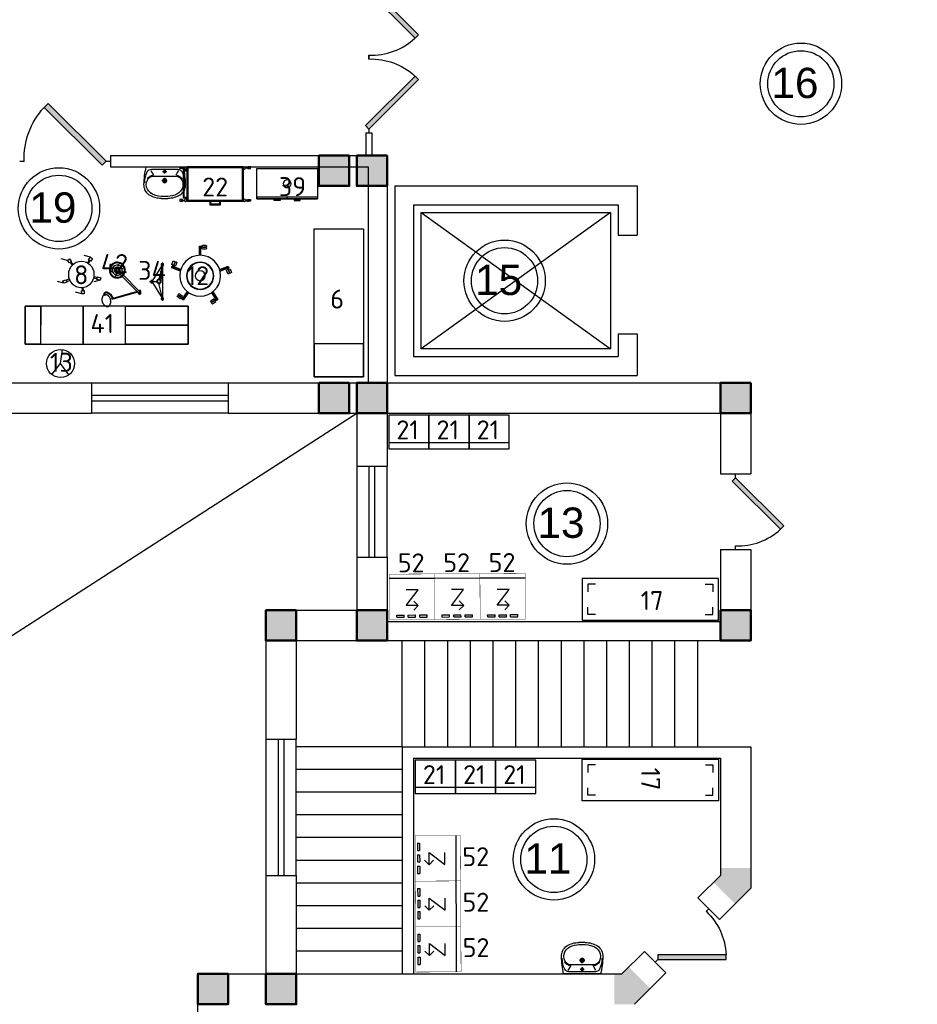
# Model space of a CAD drawing. Header units: millimetres. Extents: x 151654 to 877351, y 70322 to 154322.
# Tile 129 of 173: x 366802 to 378650, y 120854 to 133848. Entities that reach past the tile are written whole.
import ezdxf

# ---------------------------------------------------------------- set-up
doc = ezdxf.new("R2010")
doc.units = ezdxf.units.MM
doc.layers.add('kolonn', color=7, linetype='Continuous')
doc.layers.add('su', color=7, linetype='Continuous')
doc.layers.add('Стены', color=5, linetype='Continuous', lineweight=30)
doc.layers.add('технологич.о', color=152, linetype='Continuous', lineweight=30)
doc.styles.add('GOST', font='isocpeur.ttf')
doc.styles.get("Standard").update_dxf_attribs({"font": 'arial.ttf'})

# ---------------------------------------------------------------- blocks, each defined once
blk = doc.blocks.new('ghsdd')
at = {"ltscale": 50, "true_color": 0x757575}
h = blk.add_hatch(color=8, dxfattribs=at)
h.paths.add_polyline_path([(0, 200), (-200, 200), (-200, 0), (0, 0)])
h.paths.add_polyline_path([(200, 0), (200, 200), (0, 200), (0, 0)])
h.paths.add_polyline_path([(0, 0), (-200, 0), (-200, -200), (0, -200)])
h.paths.add_polyline_path([(0, 0), (0, -200), (200, -200), (200, 0)])
at = {"lineweight": 50, "ltscale": 50}
blk.add_lwpolyline([(200, 200), (200, -200), (-200, -200), (-200, 200), (200, 200)], dxfattribs=at)
blk = doc.blocks.new('UM_8')
for p, q in [((244, 0), (-244, 0)), ((-182, -45), (-146, -110)), ((175, -30), (-175, -30)), ((142, -120), (-132, -120)), ((27, -61), (-27, -61)), ((0, -88), (0, -34)), ((182, -45), (146, -110)), ((35, -180), (-35, -180)), ((0, -145), (0, -215))]:
    blk.add_line(p, q)
for centre, radius in [((0, -61), 17), ((0, -180), 27), ((0, -180), 17)]:
    blk.add_circle(centre, radius)
for centre, radius, start, end in [((-244, 0), 0.5, 90, 167.3206), ((244, 0), 0.5, 12.6794, 90), ((894, -257), 1167, 167.3206, 178.6525), ((68, -206), 330, 154.5977, 180.3349), ((-175, -90), 60, 90, 154.5977), ((-139, -232), 123, 98.7111, 129.9424), ((-139, -232), 113, 86.1548, 129.9424), ((139, -232), 113, 50.0576, 93.8452), ((139, -232), 123, 50.0576, 81.2889), ((175, -90), 60, 25.4023, 90), ((-68, -206), 330, 359.6651, 25.4023), ((-894, -257), 1167, 1.3475, 12.6794), ((-104, -234), 169, 178.312, 234.1043), ((-273, -229), 0.5, 358.312, 358.6525), ((-104, -233), 138, 141.0504, 245.2718), ((-104, -233), 148, 141.0504, 147.7493), ((104, -233), 138, 294.7282, 38.9496), ((104, -234), 169, 305.8957, 1.688), ((104, -233), 148, 32.2507, 38.9496), ((273, -229), 0.5, 181.3475, 181.688), ((-27, -71), 347, 239.6448, 267.5368), ((-27, -71), 317, 244.8898, 267.5368), ((0, 80), 470, 265.1692, 274.8308), ((27, -71), 317, 272.4632, 300.3552), ((27, -71), 347, 272.4632, 300.3552), ((0, 80), 500, 265.1692, 274.8308)]:
    blk.add_arc(centre, radius, start, end)
blk = doc.blocks.new('jfgjhsdf')
blk.add_hatch(color=1).paths.add_polyline_path([(-593, 731), (-637, 687), (0, 50), (44, 94)])
at = {"color": 1}
for p, q in [((0, 1000), (0, 950)), ((0, 50), (0, 0))]:
    blk.add_line(p, q, dxfattribs=at)
blk.add_lwpolyline([(0, 50), (-637, 687), (-593, 731), (44, 94), (0, 50)], dxfattribs=at)
blk.add_arc((-33, 130), 821, 87.662, 132.9147, dxfattribs=at)
blk = doc.blocks.new('М10')
at = {"layer": 'технологич.о', "ltscale": 2}
for p, q in [((7894613, 101580), (7894544, 101679)), ((7894622, 101586), (7894552, 101685)), ((7894630, 101591), (7894560, 101691)), ((7894937, 101595), (7895001, 101698)), ((7894945, 101589), (7895009, 101692)), ((7894954, 101584), (7895017, 101686)), ((7894522, 101308), (7894410, 101265)), ((7894526, 101298), (7894413, 101255)), ((7894529, 101289), (7894416, 101246)), ((7895042, 101289), (7895156, 101246)), ((7895046, 101298), (7895159, 101255)), ((7895049, 101308), (7895162, 101265)), ((7894776, 101101), (7894776, 100981)), ((7894786, 101101), (7894786, 100981)), ((7894796, 101101), (7894796, 100981))]:
    blk.add_line(p, q, dxfattribs=at)
for points in [[(7894935, 101725), (7894977, 101698, 0.215798), (7894990, 101719), (7894948, 101746, 0.311378)], [(7894495, 101626), (7894536, 101655, 0.215798), (7894521, 101675), (7894480, 101646, 0.311378)], [(7894510, 101606), (7894550, 101635, 0.215798), (7894536, 101655), (7894495, 101626, 0.311378)], [(7894921, 101704), (7894963, 101677, 0.215798), (7894977, 101698), (7894935, 101725, 0.311378)], [(7894454, 101185), (7894436, 101231, 0.215798), (7894412, 101222), (7894431, 101175, 0.311378)], [(7894477, 101194), (7894459, 101240, 0.215798), (7894436, 101231), (7894454, 101185, 0.311378)], [(7895151, 101344), (7895134, 101297, 0.215798), (7895158, 101289), (7895175, 101336, 0.311378)], [(7895175, 101336), (7895158, 101289, 0.215798), (7895182, 101280), (7895198, 101327, 0.311378)], [(7894867, 101019), (7894817, 101019, 0.215798), (7894817, 100994), (7894867, 100994, 0.311378)], [(7894867, 100994), (7894817, 100994, 0.215798), (7894817, 100969), (7894867, 100969, 0.311378)]]:
    blk.add_lwpolyline(points, format="xyb", close=True, dxfattribs=at)
for points in [[(7894532, 101664), (7894547, 101675), (7894558, 101659), (7894543, 101649), (7894536, 101655)], [(7894984, 101704), (7894999, 101694), (7894989, 101679), (7894974, 101689), (7894977, 101698)], [(7894427, 101230), (7894420, 101247), (7894437, 101254), (7894444, 101237), (7894436, 101231)], [(7895165, 101283), (7895159, 101266), (7895141, 101273), (7895148, 101289), (7895158, 101289)], [(7894814, 100985), (7894796, 100985), (7894796, 101004), (7894814, 101003), (7894817, 100994)]]:
    blk.add_lwpolyline(points, close=True, dxfattribs=at)
for radius in [270, 180, 175, 65.2]:
    blk.add_circle((7894786, 101371), radius, dxfattribs=at)
for start, end in [(125.2317, 128.1655), (53.6836, 56.6199), (195.7952, 198.7333), (341.2667, 344.2048), (268.5338, 271.4662)]:
    blk.add_arc((7894786, 101371), 391, start, end, dxfattribs=at)
blk = doc.blocks.new('М15')
at = {"layer": 'технологич.о', "ltscale": 2}
for points in [[(7895329, 109571), (7895329, 109568), (7895291, 109568), (7895291, 109590), (7895329, 109590), (7895329, 109588)], [(7895331, 109575), (7895355, 109575), (7895355, 109584), (7895332, 109584)], [(7896186, 109575), (7896162, 109575), (7896162, 109584), (7896186, 109584)], [(7896189, 109571), (7896189, 109568), (7896226, 109568), (7896226, 109590), (7896189, 109590), (7896189, 109588)], [(7895329, 109157), (7895329, 109160), (7895291, 109160), (7895291, 109138), (7895329, 109138), (7895329, 109140)], [(7895331, 109153), (7895355, 109153), (7895355, 109144), (7895332, 109144)], [(7896186, 109153), (7896162, 109153), (7896162, 109144), (7896186, 109144)], [(7896189, 109157), (7896189, 109160), (7896226, 109160), (7896226, 109138), (7896189, 109138), (7896189, 109140)]]:
    blk.add_lwpolyline(points, dxfattribs=at)
for points in [[(7895332, 109588), (7895319, 109588), (7895319, 109571), (7895332, 109571)], [(7895389, 109135), (7896129, 109135), (7896129, 109595), (7895389, 109595)], [(7895403, 109149), (7896115, 109149), (7896115, 109581), (7895403, 109581)], [(7896129, 109546), (7896181, 109546), (7896181, 109183), (7896129, 109183)], [(7896186, 109588), (7896199, 109588), (7896199, 109571), (7896186, 109571)], [(7896129, 109536), (7896171, 109536), (7896171, 109193), (7896129, 109193)], [(7895332, 109140), (7895319, 109140), (7895319, 109157), (7895332, 109157)], [(7896186, 109140), (7896199, 109140), (7896199, 109157), (7896186, 109157)], [(7895687, 109135), (7895831, 109135), (7895831, 109092), (7895687, 109092)], [(7895698, 109135), (7895820, 109135), (7895820, 109103), (7895698, 109103)]]:
    blk.add_lwpolyline(points, close=True, dxfattribs=at)
for centre in [(7895372, 109578), (7896146, 109578), (7895372, 109151), (7896146, 109151)]:
    blk.add_circle(centre, 15.1, dxfattribs=at)
blk = doc.blocks.new('л267')
at = {"layer": 'технологич.о', "ltscale": 2}
for points in [[(50730, 252616), (50730, 253416), (50330, 253416), (50330, 252616)], [(50730, 253416), (50730, 253016), (50705, 253016), (50705, 253416)], [(50730, 253189), (50730, 253110), (50752, 253110), (50752, 253189)], [(50730, 253184), (50730, 253115), (50747, 253115), (50747, 253184)], [(50730, 253016), (50730, 252616), (50705, 252616), (50705, 253016)], [(50730, 252844), (50730, 252923), (50752, 252923), (50752, 252844)], [(50730, 252849), (50730, 252918), (50747, 252918), (50747, 252849)]]:
    blk.add_lwpolyline(points, close=True, dxfattribs=at)
blk.add_circle((50530, 253016), 51.8, dxfattribs=at)
blk = doc.blocks.new('Штатив для длительных вливаний.')
at = {"layer": 'технологич.о', "lineweight": 30}
for p, q in [((-605451, 520636), (-605506, 520636)), ((-605487, 520620), (-605487, 520652)), ((-605487, 520652), (-605468, 520652)), ((-605468, 520620), (-605487, 520620)), ((-605036, 520636), (-605469, 520636)), ((-605469, 520636), (-605251, 520503)), ((-605469, 520636), (-605277, 520590)), ((-605468, 520652), (-605468, 520620)), ((-605251, 520503), (-605035, 520636)), ((-605251, 520504), (-605248, 520562)), ((-605036, 520636), (-605218, 520590)), ((-605000, 520636), (-605055, 520636)), ((-605036, 520620), (-605036, 520651)), ((-605036, 520651), (-605017, 520651)), ((-605017, 520620), (-605036, 520620)), ((-605017, 520651), (-605017, 520620)), ((-605267, 520484), (-605267, 520503)), ((-605267, 520503), (-605235, 520503)), ((-605235, 520484), (-605267, 520484)), ((-605251, 520464), (-605251, 520518)), ((-605235, 520503), (-605235, 520484))]:
    blk.add_line(p, q, dxfattribs=at)
for centre, radius in [((-605248, 520591), 28.9), ((-605248, 520590), 22.1)]:
    blk.add_circle(centre, radius, dxfattribs=at)
blk = doc.blocks.new('Светильник   диагностический  мобильный')
at = {"layer": 'технологич.о', "ltscale": 2}
for p, q in [((1112677, 706493), (1112664, 706503)), ((1112667, 706501), (1112666, 706496)), ((1112666, 706492), (1112671, 706498)), ((1112670, 706492), (1112666, 706496)), ((1112667, 706501), (1112672, 706503)), ((1112675, 706495), (1112670, 706492)), ((1112671, 706498), (1112676, 706504)), ((1112676, 706500), (1112672, 706503)), ((1112675, 706495), (1112676, 706500)), ((1112726, 706523), (1112734, 706522)), ((1112728, 706520), (1112729, 706525)), ((1112733, 706517), (1112728, 706520)), ((1112735, 706527), (1112729, 706525)), ((1112733, 706514), (1112735, 706530)), ((1112733, 706517), (1112738, 706519)), ((1112735, 706527), (1112739, 706524)), ((1112738, 706519), (1112739, 706524)), ((1112779, 706477), (1112794, 706482)), ((1112781, 706477), (1112782, 706483)), ((1112782, 706483), (1112787, 706485)), ((1112783, 706487), (1112786, 706479)), ((1112791, 706481), (1112787, 706485)), ((1112791, 706481), (1112790, 706476)), ((1112649, 706438), (1112337, 706312)), ((1112658, 706417), (1112345, 706291)), ((1112649, 706438), (1112708, 706461)), ((1112653, 706428), (1112668, 706434)), ((1112655, 706429), (1112656, 706435)), ((1112655, 706429), (1112659, 706426)), ((1112656, 706435), (1112661, 706437)), ((1112657, 706439), (1112660, 706431)), ((1112658, 706417), (1112716, 706440)), ((1112659, 706426), (1112664, 706427)), ((1112665, 706433), (1112661, 706437)), ((1112665, 706433), (1112664, 706427)), ((1112705, 706390), (1112712, 706389)), ((1112707, 706387), (1112708, 706392)), ((1112712, 706383), (1112707, 706387)), ((1112713, 706394), (1112708, 706392)), ((1112711, 706381), (1112714, 706397)), ((1112712, 706383), (1112717, 706385)), ((1112713, 706394), (1112718, 706390)), ((1112717, 706385), (1112718, 706390)), ((1112782, 706408), (1112769, 706418)), ((1112771, 706416), (1112770, 706411)), ((1112770, 706407), (1112776, 706413)), ((1112774, 706407), (1112770, 706411)), ((1112771, 706416), (1112777, 706418)), ((1112780, 706409), (1112774, 706407)), ((1112776, 706413), (1112781, 706419)), ((1112781, 706415), (1112777, 706418)), ((1112780, 706409), (1112781, 706415)), ((1112781, 706477), (1112786, 706474)), ((1112786, 706474), (1112790, 706476)), ((1112320, 706309), (1112325, 706316)), ((1112325, 706316), (1112339, 706332)), ((1112325, 706316), (1112329, 706313)), ((1112328, 706313), (1112325, 706316)), ((1112326, 706316), (1112326, 706315)), ((1112332, 706281), (1112336, 706278)), ((1112336, 706278), (1112341, 706285)), ((1112339, 706332), (1112352, 706320)), ((1112345, 706289), (1112346, 706291)), ((1112359, 706297), (1112611, 706091)), ((1112370, 706301), (1112617, 706099)), ((1112609, 706089), (1112619, 706101)), ((1112619, 706101), (1112638, 706085)), ((1112631, 706095), (1112629, 706093)), ((1112677, 706089), (1112678, 706090)), ((1112678, 706090), (1112680, 706091)), ((1112680, 706091), (1112681, 706091)), ((1112681, 706091), (1112683, 706092)), ((1112683, 706092), (1112684, 706093)), ((1112684, 706093), (1112687, 706094)), ((1112687, 706094), (1112690, 706095)), ((1112690, 706095), (1112693, 706096)), ((1112693, 706096), (1112696, 706097)), ((1112696, 706097), (1112699, 706098)), ((1112699, 706098), (1112701, 706099)), ((1112701, 706099), (1112704, 706099)), ((1112704, 706099), (1112707, 706100)), ((1112707, 706100), (1112710, 706100)), ((1112710, 706100), (1112713, 706100)), ((1112713, 706100), (1112716, 706101)), ((1112716, 706101), (1112719, 706101)), ((1112719, 706101), (1112722, 706101)), ((1112722, 706101), (1112725, 706100)), ((1112725, 706100), (1112728, 706100)), ((1112729, 706100), (1112731, 706100)), ((1112731, 706100), (1112733, 706099)), ((1112733, 706099), (1112735, 706099)), ((1112735, 706099), (1112736, 706098)), ((1112736, 706098), (1112738, 706098)), ((1112738, 706098), (1112740, 706097)), ((1112740, 706097), (1112742, 706096)), ((1112742, 706096), (1112743, 706095)), ((1112744, 706098), (1112743, 706095)), ((1112743, 706095), (1112745, 706094)), ((1112745, 706094), (1112746, 706093)), ((1112746, 706093), (1112748, 706092)), ((1112748, 706092), (1112749, 706090)), ((1112749, 706090), (1112750, 706089)), ((1112751, 706092), (1112750, 706090)), ((1112609, 706089), (1112628, 706073)), ((1112628, 706073), (1112638, 706085)), ((1112628, 706017), (1112629, 706020)), ((1112628, 706014), (1112628, 706017)), ((1112628, 706011), (1112628, 706014)), ((1112628, 706008), (1112628, 706011)), ((1112628, 706005), (1112628, 706008)), ((1112628, 706002), (1112628, 706005)), ((1112628, 705999), (1112628, 706002)), ((1112628, 705996), (1112628, 705999)), ((1112629, 705993), (1112628, 705996)), ((1112629, 706023), (1112630, 706026)), ((1112629, 706020), (1112629, 706023)), ((1112629, 705991), (1112629, 705993)), ((1112630, 705988), (1112629, 705991)), ((1112630, 706028), (1112631, 706030)), ((1112630, 706026), (1112630, 706028)), ((1112631, 705985), (1112630, 705988)), ((1112631, 706031), (1112632, 706033)), ((1112631, 706030), (1112631, 706031)), ((1112631, 705982), (1112631, 705985)), ((1112632, 706034), (1112633, 706037)), ((1112632, 706033), (1112632, 706034)), ((1112632, 705982), (1112631, 705982)), ((1112632, 705982), (1112632, 705982)), ((1112632, 705981), (1112632, 705982)), ((1112632, 705979), (1112632, 705981)), ((1112632, 705981), (1112632, 705981)), ((1112632, 705981), (1112632, 705981)), ((1112633, 705978), (1112632, 705979)), ((1112633, 706037), (1112634, 706040)), ((1112634, 705976), (1112633, 705978)), ((1112634, 706040), (1112635, 706043)), ((1112635, 705974), (1112634, 705976)), ((1112635, 706043), (1112637, 706045)), ((1112636, 705973), (1112635, 705974)), ((1112638, 706089), (1112636, 706087)), ((1112637, 705971), (1112636, 705973)), ((1112637, 706045), (1112638, 706048)), ((1112638, 705970), (1112637, 705971)), ((1112638, 706048), (1112640, 706051)), ((1112640, 705968), (1112638, 705970)), ((1112640, 706051), (1112641, 706054)), ((1112641, 705967), (1112640, 705968)), ((1112641, 706054), (1112643, 706056)), ((1112642, 705966), (1112641, 705967)), ((1112644, 705965), (1112642, 705966)), ((1112643, 706056), (1112645, 706059)), ((1112645, 705963), (1112644, 705965)), ((1112645, 706059), (1112647, 706062)), ((1112647, 705962), (1112645, 705963)), ((1112647, 706062), (1112649, 706064)), ((1112649, 705962), (1112647, 705962)), ((1112649, 706064), (1112651, 706067)), ((1112650, 705961), (1112649, 705962)), ((1112652, 705960), (1112650, 705961)), ((1112651, 706067), (1112653, 706070)), ((1112654, 705960), (1112652, 705960)), ((1112653, 706070), (1112655, 706072)), ((1112655, 706072), (1112658, 706074)), ((1112658, 706074), (1112660, 706077)), ((1112660, 706077), (1112662, 706079)), ((1112662, 706079), (1112664, 706081)), ((1112664, 706081), (1112667, 706082)), ((1112667, 706082), (1112669, 706084)), ((1112669, 706084), (1112672, 706086)), ((1112672, 706086), (1112674, 706088)), ((1112674, 706088), (1112677, 706089)), ((1112690, 705961), (1112687, 705960)), ((1112693, 705961), (1112690, 705961)), ((1112696, 705962), (1112693, 705961)), ((1112699, 705963), (1112696, 705962)), ((1112702, 705964), (1112699, 705963)), ((1112704, 705966), (1112702, 705964)), ((1112706, 705966), (1112704, 705966)), ((1112707, 705967), (1112706, 705966)), ((1112709, 705968), (1112707, 705967)), ((1112710, 705969), (1112709, 705968)), ((1112711, 705969), (1112710, 705969)), ((1112714, 705971), (1112711, 705969)), ((1112717, 705973), (1112714, 705971)), ((1112719, 705974), (1112717, 705973)), ((1112722, 705976), (1112719, 705974)), ((1112724, 705978), (1112722, 705976)), ((1112726, 705980), (1112724, 705978)), ((1112729, 705982), (1112726, 705980)), ((1112731, 705984), (1112729, 705982)), ((1112733, 705986), (1112731, 705984)), ((1112736, 705989), (1112733, 705986)), ((1112738, 705991), (1112736, 705989)), ((1112740, 705994), (1112738, 705991)), ((1112742, 705997), (1112740, 705994)), ((1112744, 706000), (1112742, 705997)), ((1112746, 706002), (1112744, 706000)), ((1112748, 706005), (1112746, 706002)), ((1112749, 706008), (1112748, 706005)), ((1112751, 706010), (1112749, 706008)), ((1112750, 706089), (1112752, 706087)), ((1112752, 706013), (1112751, 706010)), ((1112752, 706087), (1112753, 706086)), ((1112753, 706016), (1112752, 706013)), ((1112753, 706086), (1112754, 706084)), ((1112754, 706019), (1112753, 706016)), ((1112754, 706084), (1112755, 706083)), ((1112755, 706021), (1112754, 706019)), ((1112755, 706083), (1112755, 706081)), ((1112755, 706081), (1112756, 706079)), ((1112756, 706024), (1112755, 706021)), ((1112756, 706079), (1112757, 706077)), ((1112757, 706026), (1112756, 706024)), ((1112757, 706077), (1112758, 706074)), ((1112758, 706029), (1112757, 706027)), ((1112757, 706027), (1112757, 706026)), ((1112758, 706074), (1112759, 706071)), ((1112759, 706032), (1112758, 706030)), ((1112758, 706030), (1112758, 706029)), ((1112759, 706071), (1112759, 706068)), ((1112759, 706068), (1112760, 706065)), ((1112760, 706038), (1112759, 706035)), ((1112759, 706035), (1112759, 706032)), ((1112760, 706065), (1112760, 706062)), ((1112760, 706062), (1112761, 706059)), ((1112761, 706047), (1112760, 706044)), ((1112760, 706044), (1112760, 706041)), ((1112760, 706041), (1112760, 706038)), ((1112761, 706059), (1112761, 706056)), ((1112761, 706056), (1112761, 706053)), ((1112761, 706053), (1112761, 706050)), ((1112761, 706050), (1112761, 706047)), ((1112656, 705959), (1112654, 705960)), ((1112658, 705959), (1112656, 705959)), ((1112660, 705958), (1112658, 705959)), ((1112663, 705958), (1112660, 705958)), ((1112666, 705958), (1112663, 705958)), ((1112669, 705958), (1112666, 705958)), ((1112672, 705958), (1112669, 705958)), ((1112675, 705958), (1112672, 705958)), ((1112678, 705958), (1112675, 705958)), ((1112681, 705959), (1112678, 705958)), ((1112684, 705959), (1112681, 705959)), ((1112687, 705960), (1112684, 705959))]:
    blk.add_line(p, q, dxfattribs=at)
for centre, major_axis, start_param, end_param in [((1112723, 706455), (-87.3, 58.3), 3.053849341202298, 9.337034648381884), ((1112723, 706455), (-79, 52.7), 3.053849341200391, 9.337034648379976), ((1112649, 706515), (1.94, 2.91), 4.624646, 10.907831), ((1112723, 706455), (-56.1, 37.5), 3.053849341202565, 9.33703464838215), ((1112671, 706498), (1.77, 2.65), 4.624646, 10.907831), ((1112723, 706455), (-33.4, 22.3), 3.053849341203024, 9.337034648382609), ((1112723, 706455), (17.3, 26), 4.624646, 10.907831), ((1112734, 706522), (-2.65, 1.77), 3.053849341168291, 9.337034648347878), ((1112738, 706549), (-2.91, 1.94), 3.053849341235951, 9.337034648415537), ((1112786, 706479), (1.77, 2.65), 4.624646, 10.907831), ((1112812, 706489), (-2.91, 1.94), 3.05384934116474, 9.337034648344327), ((1112634, 706421), (-2.91, 1.94), 3.05384934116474, 9.337034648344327), ((1112660, 706431), (-2.65, 1.77), 3.053849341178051, 9.337034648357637), ((1112708, 706361), (-2.91, 1.94), 3.05384934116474, 9.337034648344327), ((1112723, 706455), (-13.5, 9), 3.053849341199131, 9.337034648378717), ((1112712, 706389), (-2.65, 1.77), 3.053849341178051, 9.337034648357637), ((1112776, 706413), (1.77, 2.65), 4.624646, 10.907831), ((1112797, 706395), (-2.91, 1.94), 3.053849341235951, 9.337034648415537), ((1112330, 706297), (-13.5, 9), 3.053849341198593, 9.337034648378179), ((1112330, 706297), (-5.2, 3.47), 3.053849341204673, 9.33703464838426), ((1112719, 706022), (-95.2, 63.6), -1.125155, -0.096757), ((1112719, 706022), (-87.8, 58.6), -1.125155, -0.096757), ((1112804, 706163), (-83.7, 55.9), 1.262199, 1.685879), ((1112731, 706109), (10, 15), 4.615632, 6.823955), ((1112731, 706109), (15, 22.5), 4.615632, 6.823955)]:
    blk.add_ellipse(centre, major_axis=major_axis, ratio=1, start_param=start_param, end_param=end_param, dxfattribs=at)
blk = doc.blocks.new('О428')
at = {"layer": 'технологич.о', "ltscale": 2, "extrusion": (3.46945e-18, -0.022179, 0.999754), "elevation": -2489}
for points in [[(86009, 110545), (86009, 112696), (85509, 112696), (85509, 110545)], [(85509, 112491), (85509, 112696), (86009, 112696), (86009, 112491)], [(85509, 112491), (85508, 111930), (86008, 111929), (86009, 112490)], [(85508, 111930), (85509, 111370), (86009, 111370), (86008, 111930)], [(85509, 110545), (85509, 111370), (85759, 111370), (85759, 110545)], [(85759, 110545), (85759, 111370), (86009, 111370), (86009, 110545)]]:
    blk.add_lwpolyline(points, close=True, dxfattribs=at)
blk = doc.blocks.new('DREHHOCKER')
at = {"layer": 'технологич.о'}
for p, q in [((-0.056, 0.253), (-0.089, 0.242)), ((-0.089, 0.242), (-0.076, 0.201)), ((-0.076, 0.201), (-0.043, 0.212)), ((-0.067, 0.204), (-0.043, 0.212)), ((-0.055, 0.164), (-0.067, 0.204)), ((-0.056, 0.253), (0.029, 0.253)), ((-0.043, 0.212), (-0.056, 0.253)), ((-0.051, 0.209), (-0.038, 0.169)), ((0.203, 0.16), (0.169, 0.134)), ((0.169, 0.134), (0.189, 0.107)), ((0.189, 0.107), (0.224, 0.131)), ((0.224, 0.131), (0.203, 0.16)), ((0.224, 0.131), (0.309, 0.131)), ((-0.215, 0.025), (-0.258, 0.025)), ((-0.258, 0.025), (-0.258, -0.009)), ((-0.215, -0.009), (-0.215, 0.025)), ((-0.215, -0.001), (-0.215, 0.025)), ((-0.215, 0.016), (-0.172, 0.016)), ((0.139, 0.102), (0.173, 0.127)), ((0.183, 0.113), (0.149, 0.089)), ((0.173, 0.127), (0.189, 0.107)), ((-0.258, -0.009), (-0.186, -0.051)), ((-0.258, -0.009), (-0.215, -0.009)), ((-0.172, -0.001), (-0.215, -0.001)), ((0.165, -0.14), (0.13, -0.115)), ((0.14, -0.101), (0.175, -0.126)), ((0.18, -0.119), (0.16, -0.147)), ((0.175, -0.126), (0.16, -0.147)), ((0.214, -0.144), (0.18, -0.119)), ((-0.09, -0.196), (-0.103, -0.237)), ((-0.103, -0.237), (-0.071, -0.247)), ((-0.066, -0.205), (-0.09, -0.196)), ((-0.058, -0.207), (-0.09, -0.196)), ((-0.082, -0.2), (-0.069, -0.159)), ((-0.071, -0.247), (-0.058, -0.207)), ((-0.071, -0.247), (0.015, -0.247)), ((-0.053, -0.164), (-0.066, -0.205)), ((0.16, -0.147), (0.194, -0.172)), ((0.194, -0.172), (0.214, -0.144)), ((0.194, -0.172), (0.279, -0.172))]:
    blk.add_line(p, q, dxfattribs=at)
blk.add_circle((0, 0), 0.171, dxfattribs=at)
blk = doc.blocks.new('76')
at = {"layer": 'технологич.о', "ltscale": 2}
for points in [[(8079674, 414627), (8081624, 414627), (8081624, 413977), (8079674, 413977)], [(8080109, 414627), (8079674, 414627), (8079674, 413977), (8080109, 413977)]]:
    blk.add_lwpolyline(points, close=True, dxfattribs=at)
blk = doc.blocks.new('A$C39229c42')
at = {"layer": 'технологич.о'}
blk.add_lwpolyline([(0, 0), (1800, 0), (1800, 550), (0, 550)], close=True, dxfattribs=at)
for points in [[(175, 475), (75, 475), (75, 375)], [(1625, 475), (1725, 475), (1725, 375)], [(175, 75), (75, 75), (75, 175)], [(1625, 75), (1725, 75), (1725, 175)]]:
    blk.add_lwpolyline(points, dxfattribs=at)
blk = doc.blocks.new('HOLODILNIK 1')
at = {"color": 7}
for p, q in [((-1.03, -0.31), (-2, -0.31)), ((-2, -0.31), (-2, -0.59)), ((-1.03, -0.59), (-2, -0.59)), ((-1.03, -0.31), (-1.03, -0.59)), ((-0.84, -1.83), (-0.26, -1.24)), ((0.48, -0.31), (-0.48, -0.31)), ((-0.48, -0.31), (-0.48, -0.59)), ((0.48, -0.59), (-0.48, -0.59)), ((0.48, -0.31), (0.48, -0.59)), ((1.03, -0.31), (1.03, -0.59)), ((2, -0.31), (1.03, -0.31)), ((2, -0.59), (1.03, -0.59)), ((2, -0.31), (2, -0.59)), ((-0.84, -1.83), (-0.26, -2.42)), ((0.75, -1.83), (-0.84, -3.93)), ((-0.84, -1.83), (0.75, -1.83)), ((-0.84, -3.93), (0.75, -3.93)), ((-3, -5.41), (3, -5.41))]:
    blk.add_line(p, q, dxfattribs=at)
at = {"color": 7, "const_width": 0.05}
blk.add_lwpolyline([(3, 0), (-3, 0), (-3, -3), (-3, -6), (3, -6), (3, -3)], close=True, dxfattribs=at)

msp = doc.modelspace()

# ---------------------------------------------------------------- hatches: boundary and pattern name
at = {"layer": 'kolonn'}
h = msp.add_hatch(color=256, dxfattribs=at)
h.paths.add_polyline_path([(376051.5, 122654.5), (376051.5, 122554.5), (375960.1, 122463.1), (376243, 122180.2), (376451.5, 122388.8), (376451.5, 122654.5)])
h.paths.add_polyline_path([(379260.1, 122180.2), (379543, 122463.1), (379451.5, 122554.5), (379451.5, 122654.5), (379051.5, 122654.5), (379051.5, 122388.8)])
h.paths.add_polyline_path([(380851.5, 121254.5), (380751.5, 121254.5), (380660.1, 121345.9), (380377.3, 121063.1), (380585.8, 120854.5), (380851.5, 120854.5)])
h.paths.add_polyline_path([(380851.5, 116454.5), (380585.8, 116454.5), (380377.3, 116245.9), (380660.1, 115963.1), (380751.5, 116054.5), (380851.5, 116054.5)])
h.paths.add_polyline_path([(379451.5, 114654.5), (379451.5, 114754.5), (379543, 114845.9), (379260.1, 115128.8), (379051.5, 114920.2), (379051.5, 114654.5)])
h.paths.add_polyline_path([(375960.1, 114845.9), (376051.5, 114754.5), (376051.5, 114654.5), (376451.5, 114654.5), (376451.5, 114920.2), (376243, 115128.8)])
h.paths.add_polyline_path([(374651.5, 116054.5), (374751.5, 116054.5), (374843, 115963.1), (375125.8, 116245.9), (374917.2, 116454.5), (374651.5, 116454.5)])
h.paths.add_polyline_path([(374843, 121345.9), (374751.5, 121254.5), (374651.5, 121254.5), (374651.5, 120854.5), (374917.2, 120854.5), (375125.8, 121063.1)])

# ---------------------------------------------------------------- linework, layer by layer
at = {"color": 1}
for p, q in [((371371.5, 132354.5), (371371.5, 132054.5)), ((371371.5, 132354.5), (371451.5, 132354.5)), ((371451.5, 132354.5), (371451.5, 132054.5)), ((367751.5, 129054.5), (369551.5, 129054.5)), ((367751.5, 128894.5), (369551.5, 128894.5)), ((369551.5, 128814.5), (367751.5, 128814.5)), ((369551.5, 128654.5), (367751.5, 128654.5)), ((371251.5, 127954.5), (371251.5, 126754.5)), ((371411.5, 127954.5), (371411.5, 126754.5)), ((371491.5, 126754.5), (371491.5, 127954.5)), ((371651.5, 126754.5), (371651.5, 127954.5)), ((370051.5, 124354.5), (370051.5, 122554.5)), ((370211.5, 124354.5), (370211.5, 122554.5)), ((370291.5, 122554.5), (370291.5, 124354.5)), ((370451.5, 122554.5), (370451.5, 124354.5))]:
    msp.add_line(p, q, dxfattribs=at)
at = {"lineweight": 30}
for p, q in [((368001.5, 132054.5), (371651.5, 132054.5)), ((371251.5, 132054.5), (371651.5, 132054.5)), ((371651.5, 132054.5), (371651.5, 129054.5)), ((368001.5, 131904.5), (371401.5, 131904.5)), ((371401.5, 131904.5), (371401.5, 129054.5)), ((371751.5, 131654.5), (371751.5, 129154.5)), ((371751.5, 131654.5), (374951.5, 131654.5)), ((374951.5, 131654.5), (374951.5, 131004.5)), ((372001.5, 131404.5), (372001.5, 129404.5)), ((372001.5, 131404.5), (374701.5, 131404.5)), ((374701.5, 131404.5), (374701.5, 131004.5)), ((374701.5, 131004.5), (374951.5, 131004.5)), ((374701.5, 129704.5), (374951.5, 129704.5)), ((374701.5, 129704.5), (374701.5, 129404.5)), ((374951.5, 129704.5), (374951.5, 129154.5)), ((372001.5, 129404.5), (374701.5, 129404.5)), ((366551.5, 129054.5), (367751.5, 129054.5)), ((367751.5, 129054.5), (367751.5, 128654.5)), ((369551.5, 129054.5), (369551.5, 128654.5)), ((369551.5, 129054.5), (371401.5, 129054.5)), ((371151.5, 129054.5), (371151.5, 128654.5)), ((371251.5, 129054.5), (371251.5, 127954.5)), ((371651.5, 129054.5), (376451.5, 129054.5)), ((371751.5, 129154.5), (374951.5, 129154.5)), ((376451.5, 129054.5), (376451.5, 127854.5)), ((365501.5, 128654.5), (367751.5, 128654.5)), ((369551.5, 128654.5), (371251.5, 128654.5)), ((371651.5, 128654.5), (376051.5, 128654.5)), ((371651.5, 128654.5), (371651.5, 127954.5)), ((376051.5, 128654.5), (376051.5, 127854.5)), ((371251.5, 127954.5), (371651.5, 127954.5)), ((376051.5, 127854.5), (376451.5, 127854.5)), ((376051.5, 126854.5), (376451.5, 126854.5)), ((376051.5, 126854.5), (376051.5, 125904.5)), ((376451.5, 126854.5), (376451.5, 125654.5)), ((371251.5, 126754.5), (371251.5, 126054.5)), ((371251.5, 126754.5), (371651.5, 126754.5)), ((371651.5, 126754.5), (371651.5, 125904.5)), ((370051.5, 126054.5), (370051.5, 124354.5)), ((370051.5, 126054.5), (371251.5, 126054.5)), ((371651.5, 125904.5), (376051.5, 125904.5)), ((370451.5, 125654.5), (370451.5, 124354.5)), ((370451.5, 125654.5), (376451.5, 125654.5)), ((370051.5, 124354.5), (370451.5, 124354.5)), ((371851.5, 124254.5), (371851.5, 121254.5)), ((371851.5, 124254.5), (376451.5, 124254.5)), ((376451.5, 124254.5), (376451.5, 122388.8)), ((372001.5, 124104.5), (372001.5, 121254.5)), ((372001.5, 124104.5), (376051.5, 124104.5)), ((376051.5, 124104.5), (376051.5, 122554.5)), ((370051.5, 122554.5), (370051.5, 121254.5)), ((370051.5, 122554.5), (370451.5, 122554.5)), ((370451.5, 122554.5), (370451.5, 121254.5)), ((375755.1, 122258.1), (376051.5, 122554.5)), ((376037.9, 121975.2), (376451.5, 122388.8)), ((375755.1, 122258.1), (376037.9, 121975.2)), ((374751.5, 121254.5), (375048, 121550.9)), ((375048, 121550.9), (375330.8, 121268.1)), ((369151.5, 121254.5), (370051.5, 121254.5)), ((369151.5, 120254.5), (369151.5, 121254.5)), ((370451.5, 121254.5), (374751.5, 121254.5)), ((374917.2, 120854.5), (375330.8, 121268.1))]:
    msp.add_line(p, q, dxfattribs=at)
for p, q in [((374601.5, 131304.5), (372101.5, 129504.5)), ((372101.5, 131304.5), (374601.5, 129504.5)), ((365351.5, 124854.5), (371251.5, 128654.5)), ((371851.5, 124254.5), (371851.5, 125654.5)), ((372151.5, 124254.5), (372151.5, 125654.5)), ((372451.5, 124254.5), (372451.5, 125654.5)), ((372751.5, 124254.5), (372751.5, 125654.5)), ((373051.5, 124254.5), (373051.5, 125654.5)), ((373351.5, 124254.5), (373351.5, 125654.5)), ((373651.5, 124254.5), (373651.5, 125654.5)), ((373951.5, 124254.5), (373951.5, 125654.5)), ((374251.5, 124254.5), (374251.5, 125654.5)), ((374551.5, 124254.5), (374551.5, 125654.5)), ((374851.5, 124254.5), (374851.5, 125654.5)), ((375151.5, 124254.5), (375151.5, 125654.5)), ((375451.5, 124254.5), (375451.5, 125654.5)), ((375751.5, 124254.5), (375751.5, 125654.5)), ((371851.5, 124254.5), (370451.5, 124254.5)), ((371851.5, 123954.5), (370451.5, 123954.5)), ((371851.5, 123654.5), (370451.5, 123654.5)), ((371851.5, 123354.5), (370451.5, 123354.5)), ((371851.5, 123054.5), (370451.5, 123054.5)), ((371851.5, 122754.5), (370451.5, 122754.5)), ((371851.5, 122454.5), (370451.5, 122454.5)), ((371851.5, 122154.5), (370451.5, 122154.5)), ((371851.5, 121854.5), (370451.5, 121854.5)), ((371851.5, 121554.5), (370451.5, 121554.5))]:
    msp.add_line(p, q)
msp.add_lwpolyline([(368001.5, 132054.5), (368001.5, 131904.5)], dxfattribs=at)
for points in [[(371151.5, 131654.5), (370751.5, 131654.5), (370751.5, 132054.5), (371151.5, 132054.5)], [(371651.5, 131654.5), (371251.5, 131654.5), (371251.5, 132054.5), (371651.5, 132054.5)]]:
    msp.add_lwpolyline(points, close=True, dxfattribs=at)
msp.add_lwpolyline([(372101.5, 131304.5), (374601.5, 131304.5), (374601.5, 129504.5), (372101.5, 129504.5)], close=True)
at = {"color": 1}
for centre, radius in [((377113.2, 133002.6), 537), ((377113.2, 133002.6), 437), ((367318.8, 131357.8, 23.7), 537), ((367318.8, 131357.8, 23.7), 437), ((373201.9, 130403.2), 537), ((373201.9, 130403.2), 437), ((374025.6, 127198.8), 537), ((374025.6, 127198.8), 437), ((373852.9, 122766.7), 537), ((373852.9, 122766.7), 437)]:
    msp.add_circle(centre, radius, dxfattribs=at)
at = {"layer": 'технологич.о', "ltscale": 2}
for p, q in [((367340.8, 129310.9, -53.5), (367367.7, 129494, -53.5)), ((367226, 129165.9, -53.5), (367340.8, 129310.9, -53.5)), ((367451.2, 129162.5, -53.5), (367340.8, 129310.9, -53.5))]:
    msp.add_line(p, q, dxfattribs=at)
for points in [[(371672.9, 128187.2), (372202.9, 128187.2), (372202.9, 128627.2), (371672.9, 128627.2)], [(372202.9, 128187.2), (372732.9, 128187.2), (372732.9, 128627.2), (372202.9, 128627.2)], [(372732.9, 128187.2), (373262.9, 128187.2), (373262.9, 128627.2), (372732.9, 128627.2)], [(371672.9, 128187.2), (372202.9, 128187.2), (372202.9, 128264.5), (371672.9, 128264.5)], [(372202.9, 128187.2), (372732.9, 128187.2), (372732.9, 128264.5), (372202.9, 128264.5)], [(372732.9, 128187.2), (373262.9, 128187.2), (373262.9, 128264.5), (372732.9, 128264.5)], [(372022.9, 123637.2), (372552.9, 123637.2), (372552.9, 124077.2), (372022.9, 124077.2)], [(372552.9, 123637.2), (373082.9, 123637.2), (373082.9, 124077.2), (372552.9, 124077.2)], [(373082.9, 123637.2), (373612.9, 123637.2), (373612.9, 124077.2), (373082.9, 124077.2)], [(372022.9, 123637.2), (372552.9, 123637.2), (372552.9, 123714.5), (372022.9, 123714.5)], [(372552.9, 123637.2), (373082.9, 123637.2), (373082.9, 123714.5), (372552.9, 123714.5)], [(373082.9, 123637.2), (373612.9, 123637.2), (373612.9, 123714.5), (373082.9, 123714.5)]]:
    msp.add_lwpolyline(points, close=True, dxfattribs=at)
msp.add_circle((367340.8, 129310.9, -53.5), 185, dxfattribs=at)

# ---------------------------------------------------------------- block references
for p, xscale, yscale, zscale, rotation in [((371411.5, 134354.5), 1.025641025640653, 1.025641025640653, 1.025641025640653, 180), ((368001.5, 131979.5), -1.19999999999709, 1.19999999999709, 1.2, 90)]:
    msp.add_blockref('jfgjhsdf', p, dxfattribs=dict(xscale=xscale, yscale=yscale, zscale=zscale, rotation=rotation))
at = {"xscale": -1.025641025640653, "yscale": 1.025641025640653, "zscale": 1.025641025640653}
msp.add_blockref('jfgjhsdf', (371411.5, 132354.5), dxfattribs=at)
at = {"xscale": -1}
for name, p, rotation in [('л267', (623348.7, 182213.5), 90), ('Светильник   диагностический  мобильный', (1103969.2, -962942.9, -23.9), 336.3502066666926), ('jfgjhsdf', (375189.4, 121409.5), 315)]:
    msp.add_blockref(name, p, dxfattribs=dict(at, rotation=rotation))
for name, p, rotation in [('О428', (479596.4, 44059.3, -34.9), 90.00000000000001), ('jfgjhsdf', (376251.5, 127854.5), 180)]:
    msp.add_blockref(name, p, dxfattribs=dict(rotation=rotation))
at = {"layer": 'kolonn'}
for p in [(370951.5, 131854.5), (371451.5, 131854.5), (370951.5, 128854.5), (371451.5, 128854.5), (376251.5, 128854.5), (370251.5, 125854.5), (371451.5, 125854.5), (376251.5, 125854.5), (369351.5, 121054.5), (370251.5, 121054.5)]:
    msp.add_blockref('ghsdd', p, dxfattribs=at)
at = {"layer": 'su', "xscale": -1}
msp.add_blockref('UM_8', (368715, 131904.5), dxfattribs=at)
at = {"layer": 'su', "xscale": -1, "rotation": 180}
msp.add_blockref('UM_8', (374225.7, 121254.5), dxfattribs=at)
at = {"layer": 'Стены', "lineweight": 60}
msp.add_blockref('A$C39229c42', (374225.2, 125922.1), dxfattribs=at)
at = {"layer": 'Стены', "lineweight": 60, "xscale": -1}
msp.add_blockref('A$C39229c42', (376028.1, 123537.7, -0.2), dxfattribs=at)
at = {"layer": 'технологич.о', "extrusion": (-4.67915e-18, -0.022179, 0.999754), "xscale": -1}
msp.add_blockref('М15', (8265140.3, 22281.1, -2973.6), dxfattribs=at)
at = {"layer": 'технологич.о', "color": 234, "extrusion": (1.96295e-18, 0.022179, 0.999754), "rotation": 270.0000000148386}
msp.add_blockref('76', (-785317.7, 7950569.6, 2907.4), dxfattribs=at)
at = {"layer": 'технологич.о', "extrusion": (0.022179, -6.04851e-19, 0.999754), "xscale": -1, "rotation": 89.99999999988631}
msp.add_blockref('М10', (231839.9, 7525692.2, 8164.6), dxfattribs=at)
at = {"layer": 'технологич.о', "xscale": -1000, "yscale": 1000, "zscale": 1000, "rotation": 344.9969152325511}
msp.add_blockref('DREHHOCKER', (367615.3, 130485.4, -23.9), dxfattribs=at)
at = {"layer": 'технологич.о', "xscale": -1, "rotation": 270}
msp.add_blockref('Штатив для длительных вливаний.', (-151950.6, 735642.6, -23.9), dxfattribs=at)
at = {"layer": 'технологич.о', "ltscale": 2, "extrusion": (-0.000274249, -9.75312e-07, 1), "rotation": 180.2037599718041}
for p, xscale, yscale, zscale in [((371979, 125933.1, -102.1), 100.0000000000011, 100.0000000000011, 100.0000000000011), ((372579, 125935.2, -102.1), 100.000000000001, 100.000000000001, 100.000000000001), ((373179, 125937.3, -102.1), 100.000000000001, 100.000000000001, 100.000000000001)]:
    msp.add_blockref('HOLODILNIK 1', p, dxfattribs=dict(at, xscale=xscale, yscale=yscale, zscale=zscale))
at = {"layer": 'технологич.о', "ltscale": 2, "extrusion": (-9.75312e-07, 0.000274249, 1), "rotation": 90.20375998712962}
for p, xscale, yscale, zscale in [((372022.3, 122780.5, 32.9), 100.0000000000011, 100.0000000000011, 100.0000000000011), ((372024.4, 122180.5, 32.9), 100.000000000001, 100.000000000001, 100.000000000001), ((372026.5, 121580.5, 32.9), 100.000000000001, 100.000000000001, 100.000000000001)]:
    msp.add_blockref('HOLODILNIK 1', p, dxfattribs=dict(at, xscale=xscale, yscale=yscale, zscale=zscale))

# ---------------------------------------------------------------- texts
at = {"color": 1}
for s, p in [('16', (376723.9, 132814.1)), ('19', (366929.5, 131169.2, 23.7)), ('15', (372812.6, 130214.7)), ('13', (373636.3, 127010.3)), ('11', (373463.6, 122578.1))]:
    msp.add_text(s, height=400, dxfattribs=at).set_placement(p)
at = {"style": 'GOST'}
for s, p in [('22', (369211.1, 131515.5, 17.6)), ('39', (370222.8, 131520.1)), ('42', (367874.3, 130505.2, -55.4)), ('8', (367519.7, 130356.7, -23.9)), ('34', (368365.5, 130415, 57.7)), ('12', (369005.7, 130345.1, 73.6)), ('6', (370901.9, 130036.3, 47.1)), ('41', (367735.8, 129713.5, -48.6)), ('13', (367201.4, 129202.2, -53.5)), ('21', (371774, 128310.7, 11.2)), ('21', (372304, 128310.7, 11.2)), ('21', (372834, 128310.7, 11.2)), ('52', (371792.9, 126555.7, 8.8)), ('52', (372392.9, 126557.8, 9)), ('52', (372992.9, 126560, 9.1)), ('17', (374998.4, 126058, -11.2)), ('21', (372124, 123760.7, 11.2)), ('21', (372654, 123760.7, 11.2)), ('21', (373184, 123760.7, 11.2)), ('52', (372644.9, 122677.8, 8.3)), ('52', (372647, 122077.8, 8.5)), ('52', (372649.1, 121477.8, 8.7))]:
    msp.add_text(s, height=250, dxfattribs=at).set_placement(p)
msp.add_text('17', height=250, rotation=270, dxfattribs=at).set_placement((375005, 123978.2, -11.4))

doc.saveas('drawing.dxf')
